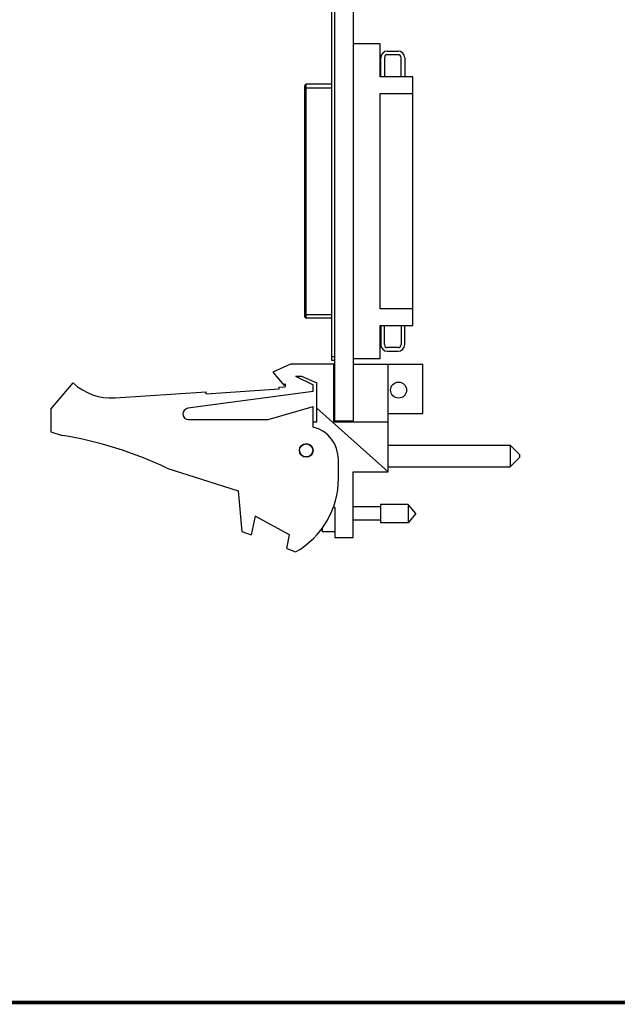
# Model space of a CAD drawing. Header units: inches. Extents: x 0.2 to 16.8, y 0.2 to 10.8.
# Tile 2 of 10: x 8.2 to 11.4, y 0.2 to 5.5. Entities that reach past the tile are written whole.
import ezdxf

# ---------------------------------------------------------------- set-up
doc = ezdxf.new("R2010")
doc.units = ezdxf.units.IN
doc.header["$LTSCALE"] = 0.935
doc.header["$MEASUREMENT"] = 0
doc.layers.get('0').update_dxf_attribs({"linetype": 'CONTINUOUS'})

msp = doc.modelspace()

# ---------------------------------------------------------------- linework, layer by layer
at = {"color": 7, "linetype": 'CONTINUOUS'}
for p, q in [((9.8535, 3.6851), (9.8535, 7.7951)), ((9.8685, 3.3621), (9.8685, 7.8056)), ((9.9685, 3.3551), (9.9685, 7.8051)), ((10.1104, 5.3762), (9.9685, 5.3762)), ((10.1104, 5.1991), (10.1104, 5.3762)), ((10.1502, 5.3369), (10.2063, 5.3369)), ((10.2063, 5.3172), (10.1502, 5.3172)), ((10.1143, 5.1991), (10.1143, 5.3009)), ((10.134, 5.3009), (10.134, 5.1991)), ((10.2226, 5.1991), (10.2226, 5.3009)), ((10.2422, 5.3009), (10.2422, 5.1991)), ((9.7088, 3.9196), (9.7088, 5.1518)), ((9.8535, 5.1597), (9.7167, 5.1597)), ((9.7167, 3.9117), (9.7167, 5.1597)), ((10.2856, 5.1991), (10.1104, 5.1991)), ((10.2856, 3.8723), (10.2856, 5.1991)), ((9.7088, 5.14), (9.8535, 5.14)), ((10.1104, 5.1105), (10.2856, 5.1105)), ((10.1104, 3.9609), (10.1104, 5.1105)), ((10.2856, 3.9609), (10.1104, 3.9609)), ((9.7088, 3.9313), (9.8535, 3.9313)), ((9.8535, 3.9117), (9.7167, 3.9117)), ((10.1104, 3.8723), (10.2856, 3.8723)), ((10.1104, 3.6951), (10.1104, 3.8723)), ((10.1143, 3.8723), (10.1143, 3.7704)), ((10.134, 3.7704), (10.134, 3.8723)), ((10.2226, 3.8723), (10.2226, 3.7704)), ((10.2422, 3.7704), (10.2422, 3.8723)), ((10.2063, 3.7542), (10.1502, 3.7542)), ((10.1502, 3.7345), (10.2063, 3.7345)), ((9.8685, 3.7051), (9.8535, 3.7051)), ((9.8685, 3.6851), (9.8535, 3.6851)), ((9.9685, 3.6951), (10.1104, 3.6951)), ((9.6335, 3.6651), (9.5385, 3.6221)), ((9.8635, 3.6651), (9.6335, 3.6651)), ((9.8635, 3.3551), (9.8635, 3.6651)), ((9.9685, 3.6651), (10.3385, 3.6651)), ((10.1545, 3.0901), (10.1545, 3.6651)), ((10.3385, 3.4021), (10.3385, 3.6651)), ((9.5385, 3.6221), (9.5985, 3.5521)), ((9.6595, 3.6021), (9.6917, 3.6021)), ((9.6595, 3.6021), (9.7535, 3.5551)), ((9.6917, 3.6021), (9.7735, 3.5651)), ((8.3535, 3.4251), (8.4735, 3.5651)), ((9.1831, 3.5076), (9.5722, 3.5331)), ((9.5716, 3.543), (9.6035, 3.5451)), ((9.5722, 3.5331), (9.5716, 3.543)), ((9.5985, 3.5521), (9.6035, 3.5597)), ((9.6035, 3.5597), (9.6035, 3.5451)), ((9.7535, 3.5201), (9.7535, 3.5551)), ((9.7735, 3.3551), (9.7735, 3.5651)), ((8.6971, 3.4858), (9.1824, 3.5175)), ((9.7535, 3.5201), (9.0845, 3.4299)), ((9.1831, 3.5076), (9.1824, 3.5175)), ((8.3535, 3.4251), (8.3535, 3.3051)), ((9.5135, 3.3701), (9.7535, 3.4401)), ((9.7535, 3.3301), (9.7535, 3.4401)), ((10.1545, 3.0901), (9.7735, 3.4307)), ((9.0885, 3.3701), (9.5135, 3.3701)), ((10.1545, 3.4021), (10.3385, 3.4021)), ((9.7735, 3.3551), (9.7535, 3.3551)), ((10.1545, 3.3551), (9.8635, 3.3551)), ((9.9685, 3.3621), (9.8685, 3.3621)), ((8.3535, 3.3051), (8.4155, 3.2856)), ((10.1545, 3.2326), (10.8045, 3.2326)), ((10.8545, 3.1826), (10.8045, 3.2326)), ((10.8045, 3.2326), (10.8045, 3.1176)), ((9.8885, 3.0551), (9.8885, 3.1558)), ((10.8545, 3.1676), (10.8045, 3.1176)), ((10.8545, 3.1826), (10.8545, 3.1676)), ((8.9735, 3.1098), (9.3535, 2.9901)), ((10.1545, 3.1176), (10.8045, 3.1176)), ((9.9665, 3.0901), (10.1545, 3.0901)), ((9.9665, 2.7401), (9.9665, 3.0901)), ((9.3535, 2.9901), (9.3735, 2.7731)), ((9.8627, 2.905), (9.8685, 2.9001)), ((9.8685, 2.9001), (9.8685, 2.7401)), ((10.1122, 2.9032), (9.9665, 2.9032)), ((10.2603, 2.9173), (10.1122, 2.9173)), ((10.1122, 2.9173), (10.1122, 2.8189)), ((10.3016, 2.8681), (10.2603, 2.9173)), ((10.2603, 2.9173), (10.2603, 2.8189)), ((9.4435, 2.8539), (9.4235, 2.7539)), ((9.6275, 2.7539), (9.4435, 2.8539)), ((10.3016, 2.8681), (10.2603, 2.8189)), ((9.8016, 2.7897), (9.8016, 2.7701)), ((10.1122, 2.8331), (9.9665, 2.8331)), ((10.2603, 2.8189), (10.1122, 2.8189)), ((9.3735, 2.7731), (9.4235, 2.7539)), ((9.6129, 2.6811), (9.6275, 2.7539)), ((9.8685, 2.7701), (9.8016, 2.7701)), ((9.8685, 2.7401), (9.9665, 2.7401)), ((9.6129, 2.6811), (9.6595, 2.6631))]:
    msp.add_line(p, q, dxfattribs=at)
at = {"color": 7, "linetype": 'CONTINUOUS', "const_width": 0.02}
msp.add_lwpolyline([(0.25, 0.2586), (16.75, 0.2586)], dxfattribs=at)
at = {"color": 7, "linetype": 'CONTINUOUS'}
for centre, radius in [((10.2095, 3.5271), 0.0425), ((9.7165, 3.2051), 0.0365), ((9.7165, 3.2051), 0.035)]:
    msp.add_circle(centre, radius, dxfattribs=at)
for centre, radius, start, end in [((10.1502, 5.3009), 0.0359, 90, 180), ((10.1502, 5.3009), 0.0163, 90, 180), ((10.2063, 5.3009), 0.0359, 0, 90), ((10.2063, 5.3009), 0.0163, 0, 90), ((9.7167, 5.1518), 0.00787, 90, 180.0001), ((9.7167, 3.9195), 0.00787, 179.9999, 270), ((10.1502, 3.7704), 0.0359, 180, 270), ((10.1502, 3.7704), 0.0163, 180, 270), ((10.2063, 3.7704), 0.0359, 270, 360), ((10.2063, 3.7704), 0.0163, 270, 360), ((8.6775, 3.7851), 0.3, 227.1666, 273.7467), ((9.0885, 3.4001), 0.03, 97.6845, 270), ((9.7085, 3.1558), 0.18, 0, 75.5225), ((8.0922, 1.2856), 2.026, 64.2145, 80.8167), ((9.4385, 3.0551), 0.45, 299.4136, 360), ((10.0988, 2.8681), 0.313, 195.6036, 198.2523)]:
    msp.add_arc(centre, radius, start, end, dxfattribs=at)

doc.saveas('drawing.dxf')
